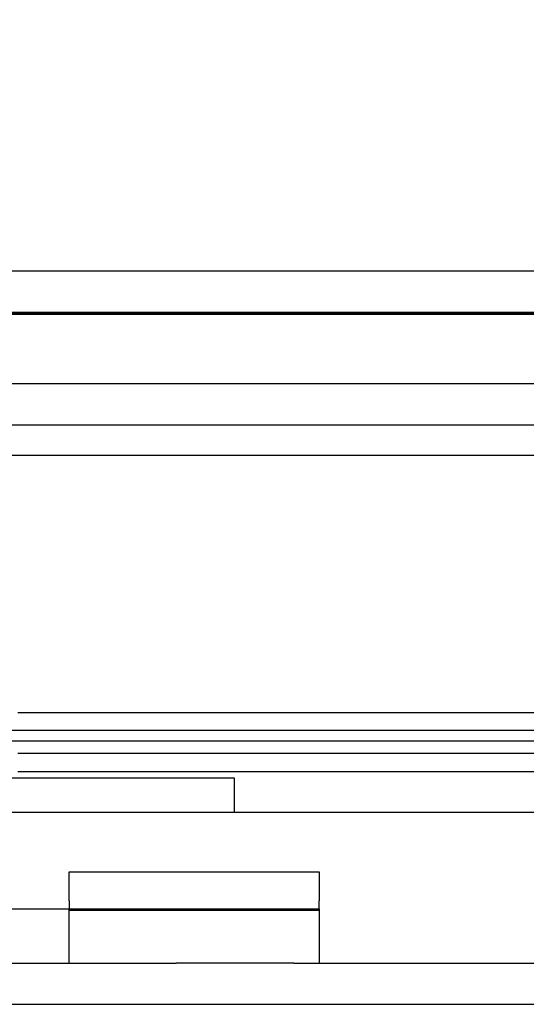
# Model space of a CAD drawing. Header units: inches. Extents: x 1 to 240, y -1 to 159.
# Tile 12 of 77: x 73.406 to 74.291, y 26.76 to 28.481. Entities that reach past the tile are written whole.
import ezdxf
from ezdxf.enums import TextEntityAlignment as Align
from ezdxf.lldxf.tags import DXFTag

# ---------------------------------------------------------------- set-up
doc = ezdxf.new("R2010")
doc.units = ezdxf.units.IN
doc.header["$MEASUREMENT"] = 0
for name, color, linetype in [('COM42780', 7, 'Continuous'), ('COM48601', 7, 'Continuous'), ('COM70220', 7, 'Continuous'), ('COM70726-3', 7, 'Continuous'), ('Default', 7, 'Continuous'), ('PKT99', 7, 'Continuous')]:
    doc.layers.add(name, color=color, linetype=linetype)
doc.styles.add('SEACAD_Times_New_Roman', font='times.ttf')
tags = doc.linetypes.add('HIDDEN2', pattern=[0.1875, 0.125, -0.0625]).pattern_tags.tags
tags[6:7] = [DXFTag(74, 4), DXFTag(75, 0), DXFTag(340, '0'), DXFTag(46, 0.0), DXFTag(50, 0.0), DXFTag(44, 0.0), DXFTag(45, 0.0)]
tags[4:5] = [DXFTag(74, 4), DXFTag(75, 0), DXFTag(340, '0'), DXFTag(46, 0.0), DXFTag(50, 0.0), DXFTag(44, 0.0), DXFTag(45, 0.0)]
doc.dimstyles.new('HAMMOND_(STH_-_240x160)', dxfattribs={"dimtxt": 1, "dimasz": 1.25, "dimexe": 0.5, "dimexo": 0.5, "dimgap": 0.25, "dimtad": 0, "dimtih": 1, "dimtoh": 1, "dimlfac": 0.125, "dimzin": 0, "dimdsep": 46, "dimtxsty": 'SEACAD_Times_New_Roman', "dimblk1": '_SE_FILLED', "dimblk2": '_SE_FILLED', "dimsah": 1, "dimcen": 0.5, "dimadec": 0, "dimazin": 0, "dimtfac": 0.8, "dimtofl": 0, "dimtmove": 0, "dimatfit": 3, "dimfxl": 1, "dimtolj": 1, "dimtzin": 0, "dimarcsym": 0})

# ---------------------------------------------------------------- blocks, each defined once
blk = doc.blocks.new('SE8')
at = {"layer": 'COM42780', "color": 7, "linetype": 'Continuous'}
for p, q in [((73.4926, 26.9915), (73.9296, 26.9915)), ((73.4926, 26.9412), (73.4926, 26.9915)), ((73.9296, 26.9915), (73.9296, 26.9412)), ((73.4926, 26.9412), (73.4926, 26.9271)), ((73.9296, 26.9271), (73.9296, 26.9412)), ((73.3073, 26.9271), (73.6796, 26.9271)), ((73.6796, 26.9271), (73.9296, 26.9271)), ((73.9296, 26.9271), (73.9296, 26.8321)), ((73.3073, 26.8321), (73.6796, 26.8321)), ((73.8853, 26.8321), (73.6796, 26.8321))]:
    blk.add_line(p, q, dxfattribs=at)
at = {"layer": 'COM42780', "color": 7, "linetype": 'HIDDEN2'}
for p, q in [((73.4926, 26.8321), (73.4926, 26.9271)), ((73.4926, 26.9244), (73.9296, 26.9244)), ((73.6243, 26.9261), (73.6243, 26.9271)), ((73.6759, 26.9261), (73.6243, 26.9261)), ((73.6546, 26.9261), (73.6546, 26.9271)), ((73.7336, 26.9261), (73.7336, 26.9271)), ((73.7394, 26.9261), (73.7394, 26.9271)), ((73.7642, 26.9261), (73.7642, 26.9271)), ((73.7978, 26.9261), (73.7978, 26.9271))]:
    blk.add_line(p, q, dxfattribs=at)
at = {"layer": 'COM48601', "color": 7, "linetype": 'Continuous'}
for p, q in [((58.7973, 28.0421), (86.7693, 28.0421)), ((85.7221, 27.2696), (73.403, 27.2696)), ((85.7221, 27.1987), (73.403, 27.1987)), ((73.403, 27.1671), (85.9018, 27.1671))]:
    blk.add_line(p, q, dxfattribs=at)
at = {"layer": 'COM48601', "color": 7, "linetype": 'HIDDEN2'}
for p, q in [((58.7973, 27.9701), (86.7693, 27.9701)), ((59.6647, 27.2391), (85.9018, 27.2391))]:
    blk.add_line(p, q, dxfattribs=at)
at = {"layer": 'COM70220', "color": 7, "linetype": 'HIDDEN2'}
for p, q in [((59.3453, 27.9691), (86.2833, 27.9691)), ((59.3453, 27.9681), (86.2833, 27.9681)), ((59.3453, 27.9661), (86.2833, 27.9661)), ((59.3453, 27.7201), (86.2833, 27.7201))]:
    blk.add_line(p, q, dxfattribs=at)
at = {"layer": 'COM70726-3', "color": 7, "linetype": 'HIDDEN2'}
for p, q in [((59.101, 27.8451), (86.5275, 27.8451)), ((59.101, 27.7731), (86.5275, 27.7731)), ((57.9693, 26.7601), (87.6592, 26.7601))]:
    blk.add_line(p, q, dxfattribs=at)
at = {"layer": 'COM70726-3', "color": 7, "linetype": 'Continuous'}
blk.add_line((73.8853, 26.8321), (87.6592, 26.8321), dxfattribs=at)
at = {"layer": 'PKT99', "color": 7, "linetype": 'HIDDEN2'}
for p, q in [((76.6568, 27.2201), (67.4068, 27.2201)), ((73.7818, 27.1551), (70.2818, 27.1551)), ((73.7818, 27.0951), (73.7818, 27.1551)), ((76.7218, 27.0951), (67.3418, 27.0951))]:
    blk.add_line(p, q, dxfattribs=at)
blk = doc.blocks.new('DMBLK2261')
at = {"layer": 'Default', "linetype": 'Continuous'}
for points in [[(59.9393, 33.3346), (58.6893, 33.1262), (59.9393, 32.9179)], [(85.6273, 33.3346), (85.6273, 32.9179), (86.8773, 33.1262)]]:
    blk.add_hatch(color=7, dxfattribs=at).paths.add_polyline_path(points)
at = {"layer": 'Default', "color": 7, "linetype": 'Continuous'}
for p, q in [((58.6893, 28.0906), (58.6893, 33.6262)), ((86.8773, 28.4341), (86.8773, 33.6262)), ((70.3361, 33.1262), (58.6893, 33.1262)), ((86.8773, 33.1262), (75.2304, 33.1262))]:
    blk.add_line(p, q, dxfattribs=at)
at = {"layer": 'Default', "color": 7, "linetype": 'Continuous', "style": 'SEACAD_Times_New_Roman'}
for s, p in [('28.19', (71.0771, 33.6262)), ('DOOR', (70.6861, 32.1262))]:
    blk.add_text(s, height=1, dxfattribs=at).set_placement(p, align=Align.TOP_LEFT)
blk = doc.blocks.new('_SE_FILLED')
at = {"color": 0}
blk.add_line((0, 0), (-1, 0), dxfattribs=at)
blk.add_solid([(0, 0), (-1, -0.1665), (-1, 0.1665), (0, 0)], dxfattribs=at)

msp = doc.modelspace()

# ---------------------------------------------------------------- block references
at = {"layer": 'Default'}
msp.add_blockref('SE8', (0, 0), dxfattribs=at)

# ---------------------------------------------------------------- dimensions: what is measured, and where the dimension line sits
at = {"layer": 'Default', "color": 7, "linetype": 'Continuous'}
dim = msp.add_linear_dim(base=(58.6893, 33.1262), p1=(86.8773, 27.9341), p2=(58.6893, 27.5906), text='\\A1;<>\\PDOOR', dimstyle='HAMMOND_(STH_-_240x160)', override={"dimlfac": 1}, dxfattribs=at)
dim.commit()
dim.dimension.update_dxf_attribs({"geometry": 'DMBLK2261', "text_midpoint": (72.7833, 33.1262), "dimtype": 160})

doc.saveas('drawing.dxf')
